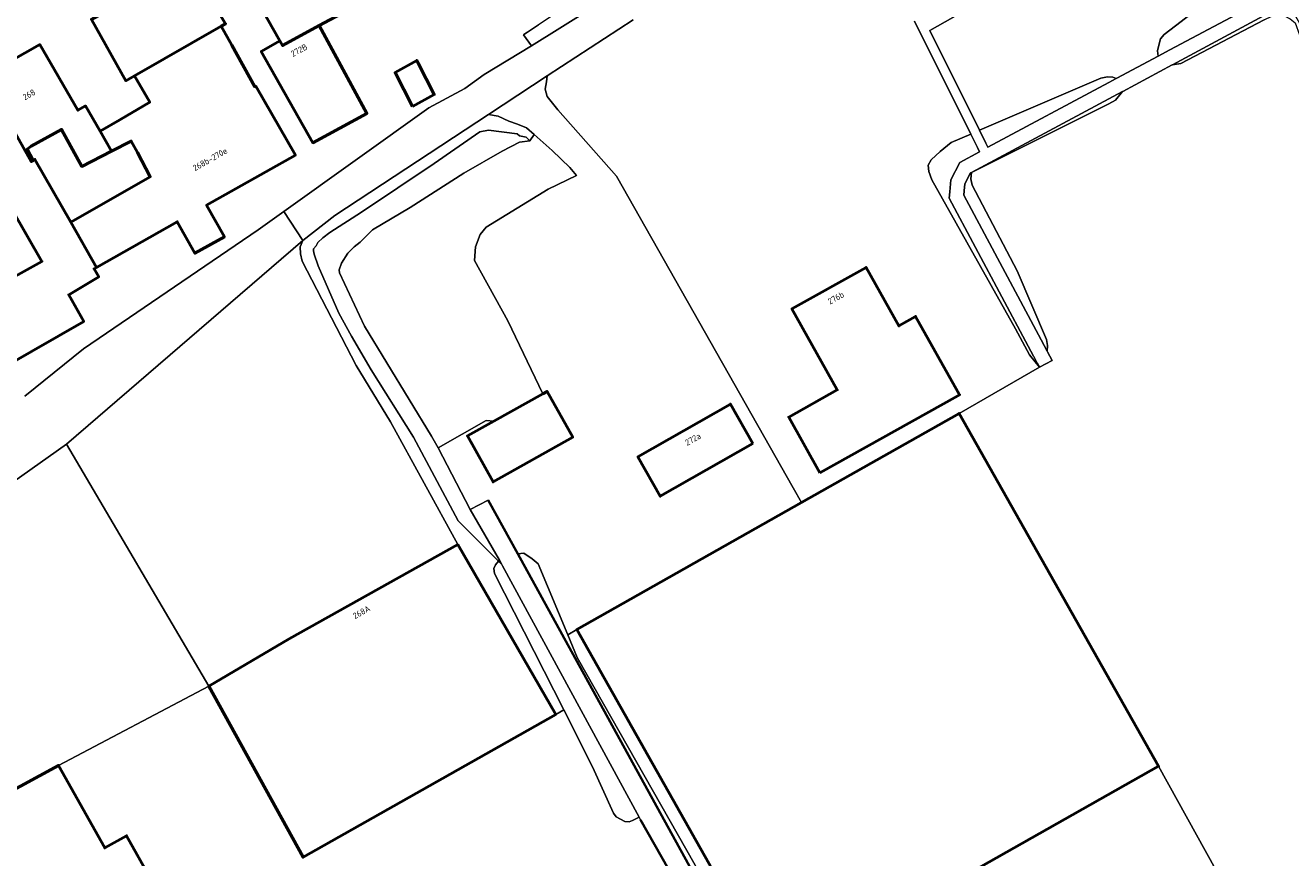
# Model space of a CAD drawing. Header units: metres. Extents: x 113441 to 115918, y 474822 to 477887.
# Tile 136 of 145: x 114172 to 114304, y 477083 to 477170. Entities that reach past the tile are written whole.
import ezdxf
from ezdxf.enums import TextEntityAlignment as Align

# ---------------------------------------------------------------- set-up
doc = ezdxf.new("R2010")
doc.units = ezdxf.units.M
for name, color, linetype, lineweight in [('B-WE-GK-BESCHOEIING-G', 252, 'GK-BESCHOEIING', 35), ('B-WE-GR-GROENVOORZIENING-GV', 252, 'Continuous', 18), ('B-WE-GR-STRUIK-GV', 252, 'Continuous', 13), ('B-WE-OG-BEBOUWING-GV', 7, 'Continuous', 50), ('B-WE-OG-BEBOUWING-T18', 7, 'Continuous', 50), ('B-WE-OG-TERREIN_ERF-GV', 252, 'Continuous', 18), ('B-WE-OG-WATER-GV', 252, 'Continuous', 18), ('B-WE-OG-WATER_SLOOT-GV', 252, 'Continuous', 18), ('B-WE-VH-VERHARDING_GESLOTEN-GV', 252, 'Continuous', 18)]:
    doc.layers.add(name, color=color, linetype=linetype, lineweight=lineweight)
doc.styles.add('NLCS-ISO-ANNOTATIEF-T18', font='NLCS-ISO.ttf', dxfattribs={"height": 1.8})
doc.linetypes.add('GK-BESCHOEIING', pattern='A,30,-5,[1,NLCS.SHX,S=1,R=0,X=0,Y=0],-5', length=40)

msp = doc.modelspace()

# ---------------------------------------------------------------- linework, layer by layer
at = {"layer": 'B-WE-GK-BESCHOEIING-G', "ltscale": 0.5, "flags": 128}
for points in [[(114223.348, 477114.35), (114220.26, 477119.964)], [(114254.405, 477057.883), (114223.348, 477114.35)], [(114236.181, 477086.599), (114252.708, 477057.466)]]:
    msp.add_lwpolyline(points, dxfattribs=at)
at = {"layer": 'B-WE-GR-GROENVOORZIENING-GV'}
msp.add_lwpolyline([(114240.98, 477177.722), (114240.88, 477178.74), (114240.293, 477179.693), (114239.68, 477179.17), (114237.84, 477177.73), (114230.18, 477172.68), (114225.512, 477169.553), (114224.37, 477168.788), (114224.303, 477168.743), (114223.97, 477168.52), (114224.79, 477167.37), (114230.99, 477171.24), (114238.03, 477175.74)], close=True, dxfattribs=at)
at = {"layer": 'B-WE-GR-STRUIK-GV'}
msp.add_lwpolyline([(114298.745, 477187.29), (114266.38, 477168.967), (114271.561, 477158.554), (114284.24, 477163.996), (114284.911, 477164.112), (114285.478, 477164.097), (114285.818, 477163.938), (114285.887, 477163.975), (114290.21, 477166.29), (114290.126, 477166.851), (114290.275, 477167.448), (114290.458, 477168.078), (114290.837, 477168.536), (114294.246, 477171.154)], dxfattribs=at)
msp.add_lwpolyline([(114207.03, 477149.99), (114214.62, 477155.1), (114219.39, 477158.39), (114220.3, 477158.55), (114223.3, 477158.17), (114223.52, 477157.97), (114224.23, 477157.84), (114224.63, 477157.46), (114225.068, 477158.098), (114224.28, 477158.8), (114223.34, 477159.19), (114222.41, 477159.51), (114221.31, 477160.04), (114220.314, 477160.209), (114204.25, 477149.64), (114200.9, 477147.06), (114200.65, 477146.4), (114200.66, 477145.64), (114200.84, 477144.88), (114206.48, 477133.99), (114210.06, 477128.13), (114217.1, 477115.33), (114227.327, 477097.588), (114228.152, 477098.068), (114220.938, 477112.31), (114220.85, 477112.813), (114221.028, 477113.21), (114221.355, 477113.569), (114217.14, 477117.8), (114212.47, 477126.52), (114208.06, 477133.54), (114206, 477137.07), (114204.66, 477139.46), (114202.52, 477144.4), (114202.1, 477145.61), (114202.02, 477145.98), (114202.04, 477146.19), (114202.31, 477146.48), (114202.5, 477146.83), (114203, 477147.31), (114203.75, 477147.87)], close=True, dxfattribs=at)
at = {"layer": 'B-WE-OG-BEBOUWING-GV'}
for points in [[(114207.537, 477175.68), (114203.362, 477183.448), (114198.782, 477180.928), (114201.229, 477176.642), (114199.262, 477175.53), (114198.671, 477176.574), (114194.841, 477174.408), (114198.533, 477167.88), (114198.807, 477167.395), (114202.63, 477169.474), (114207.589, 477172.171), (114207.6, 477174.25), (114206.942, 477175.36)], [(114186.025, 477174.215), (114186.621, 477173.22), (114184.245, 477171.797), (114183.649, 477172.792), (114178.845, 477170.114), (114182.44, 477163.72), (114183.334, 477164.231), (114192.399, 477169.412), (114192.85, 477169.67), (114189.045, 477176.024)], [(114192.399, 477169.412), (114183.334, 477164.231), (114184.934, 477161.477), (114181.799, 477159.656), (114179.746, 477158.463), (114180.959, 477156.375), (114182.998, 477157.418), (114183.64, 477156.22), (114184.99, 477153.7), (114176.691, 477148.961), (114179.388, 477144.239), (114187.806, 477148.995), (114189.645, 477145.715), (114192.731, 477147.445), (114190.875, 477150.729), (114200.15, 477155.97), (114196.01, 477163.15), (114195.92, 477163.1), (114193.506, 477167.428)], [(114202.63, 477169.474), (114198.807, 477167.395), (114198.533, 477167.88), (114196.575, 477166.772), (114201.965, 477157.241), (114207.61, 477160.318)], [(114167.558, 477164.18), (114172.565, 477155.291), (114172.778, 477155.412), (114172.133, 477156.562), (114172.544, 477156.904), (114175.727, 477158.641), (114177.834, 477154.775), (114180.959, 477156.375), (114179.746, 477158.463), (114178.214, 477161.1), (114177.436, 477160.648), (114173.453, 477167.5)], [(114212.381, 477161.025), (114214.642, 477162.28), (114212.956, 477165.542), (114212.805, 477165.834), (114210.544, 477164.578)], [(114254.889, 477122.8), (114269.286, 477130.842), (114269.475, 477130.948), (114269.296, 477131.267), (114264.886, 477139.118), (114263.143, 477138.139), (114259.715, 477144.242), (114251.971, 477139.916), (114256.702, 477131.448), (114251.638, 477128.619)], [(114225.96, 477131.05), (114220.859, 477128.197), (114218.094, 477126.651), (114220.779, 477121.85), (114229.101, 477126.505), (114226.416, 477131.305)], [(114247.901, 477125.858), (114245.563, 477129.972), (114235.893, 477124.474), (114238.231, 477120.364)], [(114250.336, 477069.614), (114290.252, 477092.177), (114269.434, 477129.008), (114252.969, 477119.698), (114229.521, 477106.439)], [(114217.1, 477115.33), (114199.5, 477105.47), (114191.103, 477100.535), (114200.938, 477082.679), (114227.327, 477097.588)], [(114185.329, 477074.6), (114187.596, 477075.873), (114182.511, 477084.925), (114180.244, 477083.652), (114175.409, 477092.26), (114159.5, 477083.63), (114171.524, 477062.209), (114194.07, 477022.04), (114209.82, 477031)]]:
    msp.add_lwpolyline(points, close=True, dxfattribs=at)
for points in [[(114169.99, 477133.96), (114178.04, 477138.6), (114176.473, 477141.393), (114179.603, 477143.257), (114179.127, 477144.09), (114179.388, 477144.239), (114176.691, 477148.961), (114172.95, 477155.51), (114172.778, 477155.412), (114172.565, 477155.291), (114167.558, 477164.18)], [(114170.55, 477150.3), (114173.68, 477144.86), (114166.17, 477140.73)]]:
    msp.add_lwpolyline(points, dxfattribs=at)
at = {"layer": 'B-WE-OG-TERREIN_ERF-GV'}
for points in [[(114207.589, 477172.171), (114202.63, 477169.474), (114207.61, 477160.318), (114201.965, 477157.241), (114196.575, 477166.772), (114198.533, 477167.88), (114194.841, 477174.408)], [(114167.558, 477164.18), (114173.453, 477167.5), (114177.436, 477160.648), (114178.214, 477161.1), (114179.746, 477158.463), (114181.799, 477159.656), (114184.934, 477161.477), (114183.334, 477164.231), (114182.44, 477163.72), (114178.845, 477170.114)], [(114192.85, 477169.67), (114192.399, 477169.412), (114193.506, 477167.428), (114195.92, 477163.1), (114196.01, 477163.15), (114200.15, 477155.97), (114190.875, 477150.729), (114192.731, 477147.445), (114189.645, 477145.715), (114187.806, 477148.995), (114179.388, 477144.239), (114179.127, 477144.09), (114179.603, 477143.257), (114176.473, 477141.393), (114178.04, 477138.6), (114169.99, 477133.96)], [(114171.911, 477130.796), (114178.01, 477135.75), (114196.27, 477148.17), (114198.945, 477150.079), (114214.08, 477160.88), (114217.83, 477162.92), (114219.85, 477164.37), (114224.79, 477167.37), (114223.97, 477168.52), (114224.303, 477168.743), (114224.37, 477168.788), (114225.512, 477169.553)], [(114235.4, 477170.09), (114226.439, 477164.221), (114226.36, 477163.59), (114226.21, 477162.85), (114226.44, 477162.06), (114227.54, 477160.7), (114233.662, 477153.766), (114252.095, 477121.239), (114252.969, 477119.698), (114269.434, 477129.008), (114277.821, 477133.824), (114276.767, 477135.109), (114275.314, 477137.834), (114266.595, 477153.393), (114266.282, 477154.236), (114266.199, 477154.906), (114266.515, 477155.466), (114267.439, 477156.344), (114268.599, 477157.283), (114270.64, 477158.159), (114264.773, 477169.953)], [(114301.267, 477170.071), (114292.564, 477165.518), (114291.713, 477165.394), (114291.687, 477165.38), (114286.512, 477162.609), (114286.504, 477162.604), (114285.75, 477161.685), (114285.072, 477161.302), (114270.725, 477154.139), (114270.639, 477153.489), (114270.789, 477152.817), (114275.503, 477143.876), (114278.559, 477136.715), (114278.676, 477136.077), (114278.634, 477135.486), (114278.673, 477135.413), (114279.144, 477134.531), (114277.821, 477133.824), (114269.434, 477129.008), (114290.252, 477092.177), (114322.001, 477034.84)], [(114166.17, 477140.73), (114173.68, 477144.86), (114170.55, 477150.3)]]:
    msp.add_lwpolyline(points, dxfattribs=at)
for points in [[(114212.381, 477161.025), (114210.544, 477164.578), (114212.805, 477165.834), (114212.956, 477165.542), (114214.642, 477162.28)], [(114233.662, 477153.766), (114227.54, 477160.7), (114226.44, 477162.06), (114226.21, 477162.85), (114226.36, 477163.59), (114226.439, 477164.221), (114220.314, 477160.209), (114221.31, 477160.04), (114222.41, 477159.51), (114223.34, 477159.19), (114224.28, 477158.8), (114225.068, 477158.098), (114226.94, 477156.43), (114228.8, 477154.68), (114229.501, 477153.831), (114226.54, 477152.39), (114220.06, 477148.44), (114219.42, 477147.67), (114218.96, 477146.39), (114218.84, 477144.97), (114222.32, 477138.68), (114225.96, 477131.05), (114226.416, 477131.305), (114229.101, 477126.505), (114220.779, 477121.85), (114218.094, 477126.651), (114220.859, 477128.197), (114220.04, 477128.26), (114215.03, 477125.41), (114218.384, 477118.957), (114220.26, 477119.964), (114223.348, 477114.35), (114223.998, 477114.403), (114224.852, 477113.813), (114225.473, 477113.295), (114228.578, 477105.888), (114229.521, 477106.439), (114252.969, 477119.698), (114252.095, 477121.239)], [(114184.99, 477153.7), (114183.64, 477156.22), (114182.998, 477157.418), (114180.959, 477156.375), (114177.834, 477154.775), (114175.727, 477158.641), (114172.544, 477156.904), (114172.133, 477156.562), (114172.778, 477155.412), (114172.95, 477155.51), (114176.691, 477148.961)], [(114224.63, 477157.46), (114224.23, 477157.84), (114223.52, 477157.97), (114223.3, 477158.17), (114220.3, 477158.55), (114219.39, 477158.39), (114214.62, 477155.1), (114207.03, 477149.99), (114203.75, 477147.87), (114203, 477147.31), (114202.5, 477146.83), (114202.31, 477146.48), (114202.04, 477146.19), (114202.02, 477145.98), (114202.1, 477145.61), (114202.52, 477144.4), (114204.66, 477139.46), (114206, 477137.07), (114208.06, 477133.54), (114212.47, 477126.52), (114217.14, 477117.8), (114221.355, 477113.569), (114221.702, 477113.221), (114221.435, 477113.682), (114218.384, 477118.957), (114215.03, 477125.41), (114214.34, 477126.64), (114207.36, 477138.11), (114204.74, 477143.68), (114204.72, 477143.98), (114204.94, 477144.67), (114205.6, 477145.71), (114206.27, 477146.39), (114206.89, 477146.88), (114208.19, 477148.17), (114212.13, 477150.5), (114217.74, 477154.07), (114221.72, 477156.38), (114223.52, 477157.32)], [(114222.32, 477138.68), (114218.84, 477144.97), (114218.96, 477146.39), (114219.42, 477147.67), (114220.06, 477148.44), (114226.54, 477152.39), (114229.501, 477153.831), (114228.8, 477154.68), (114226.94, 477156.43), (114225.068, 477158.098), (114224.63, 477157.46), (114223.52, 477157.32), (114221.72, 477156.38), (114217.74, 477154.07), (114212.13, 477150.5), (114208.19, 477148.17), (114206.89, 477146.88), (114206.27, 477146.39), (114205.6, 477145.71), (114204.94, 477144.67), (114204.72, 477143.98), (114204.74, 477143.68), (114207.36, 477138.11), (114214.34, 477126.64), (114215.03, 477125.41), (114220.04, 477128.26), (114220.859, 477128.197), (114225.96, 477131.05)], [(114259.715, 477144.242), (114263.143, 477138.139), (114264.886, 477139.118), (114269.296, 477131.267), (114269.475, 477130.948), (114269.286, 477130.842), (114254.889, 477122.8), (114251.638, 477128.619), (114256.702, 477131.448), (114251.971, 477139.916)], [(114247.901, 477125.858), (114238.231, 477120.364), (114235.893, 477124.474), (114245.563, 477129.972)]]:
    msp.add_lwpolyline(points, close=True, dxfattribs=at)
at = {"layer": 'B-WE-OG-WATER-GV'}
for points in [[(114301.207, 477172.179), (114291.425, 477166.941), (114290.21, 477166.29), (114285.887, 477163.975), (114285.818, 477163.938), (114285.065, 477163.535), (114272.445, 477156.777), (114272.231, 477157.207), (114271.561, 477158.554), (114266.38, 477168.967), (114298.745, 477187.29)], [(114264.773, 477169.953), (114270.64, 477158.159), (114271.339, 477156.754), (114271.563, 477156.304), (114269.499, 477155.199), (114268.558, 477153.392), (114268.452, 477152.117), (114268.397, 477151.464), (114276.652, 477136.012), (114277.208, 477134.972), (114277.223, 477134.942), (114277.587, 477134.262), (114277.821, 477133.824), (114279.144, 477134.531), (114278.673, 477135.413), (114278.634, 477135.486), (114278, 477136.672), (114269.929, 477151.78), (114269.966, 477152.221), (114270.028, 477152.967), (114270.615, 477154.095), (114270.727, 477154.155), (114286.504, 477162.604), (114286.512, 477162.609), (114291.687, 477165.38), (114291.713, 477165.394), (114301.675, 477170.729)]]:
    msp.add_lwpolyline(points, dxfattribs=at)
msp.add_lwpolyline([(114254.582, 477057.561), (114254.567, 477057.587), (114254.405, 477057.883), (114223.348, 477114.35), (114220.26, 477119.964), (114218.384, 477118.957), (114221.435, 477113.682), (114221.702, 477113.221), (114221.772, 477113.093), (114236.038, 477086.863), (114236.181, 477086.599), (114252.708, 477057.466), (114253.181, 477056.632), (114253.472, 477056.12), (114253.983, 477056.466), (114254.354, 477056.718), (114254.858, 477057.059)], close=True, dxfattribs=at)
at = {"layer": 'B-WE-OG-WATER_SLOOT-GV'}
msp.add_lwpolyline([(114304.103, 477175.143), (114302.928, 477174.906), (114300.541, 477174.299), (114294.246, 477171.154), (114290.837, 477168.536), (114290.458, 477168.078), (114290.275, 477167.448), (114290.126, 477166.851), (114290.21, 477166.29), (114291.425, 477166.941), (114301.207, 477172.179), (114303.261, 477172.454), (114304.678, 477172.199)], dxfattribs=at)
for points in [[(114304.412, 477170.723), (114303.226, 477170.936), (114301.675, 477170.729), (114291.713, 477165.394), (114292.564, 477165.518), (114301.267, 477170.071), (114302.078, 477170.451), (114302.651, 477170.637), (114303.184, 477170.59), (114304.008, 477170.168), (114304.499, 477169.754), (114304.968, 477168.506), (114305.511, 477167.556), (114316.762, 477146.521), (114335.942, 477112.987), (114348.888, 477090.371), (114351.473, 477085.661), (114352.028, 477085.145), (114353.136, 477084.697), (114353.077, 477084.8), (114352.73, 477085.413)], [(114285.065, 477163.535), (114285.818, 477163.938), (114285.478, 477164.097), (114284.911, 477164.112), (114284.24, 477163.996), (114271.561, 477158.554), (114272.231, 477157.207), (114272.445, 477156.777)], [(114270.725, 477154.139), (114285.072, 477161.302), (114285.75, 477161.685), (114286.504, 477162.604), (114270.727, 477154.155), (114270.615, 477154.095), (114270.028, 477152.967), (114269.966, 477152.221), (114269.929, 477151.78), (114278, 477136.672), (114278.634, 477135.486), (114278.676, 477136.077), (114278.559, 477136.715), (114275.503, 477143.876), (114270.789, 477152.817), (114270.639, 477153.489)], [(114268.397, 477151.464), (114268.452, 477152.117), (114268.558, 477153.392), (114269.499, 477155.199), (114271.563, 477156.304), (114271.339, 477156.754), (114270.64, 477158.159), (114268.599, 477157.283), (114267.439, 477156.344), (114266.515, 477155.466), (114266.199, 477154.906), (114266.282, 477154.236), (114266.595, 477153.393), (114275.314, 477137.834), (114276.767, 477135.109), (114277.821, 477133.824), (114277.587, 477134.262), (114277.223, 477134.942), (114277.208, 477134.972), (114276.652, 477136.012)], [(114221.772, 477113.093), (114221.702, 477113.221), (114221.355, 477113.569), (114221.028, 477113.21), (114220.85, 477112.813), (114220.938, 477112.31), (114228.152, 477098.068), (114231.174, 477092.102), (114233.354, 477087.269), (114233.612, 477086.895), (114234.534, 477086.403), (114235.002, 477086.391), (114235.339, 477086.516), (114236.038, 477086.863)], [(114254.582, 477057.561), (114254.691, 477058.356), (114254.576, 477059.094), (114248.245, 477070.081), (114241.867, 477081.838), (114229.564, 477103.535), (114228.578, 477105.888), (114225.473, 477113.295), (114224.852, 477113.813), (114223.998, 477114.403), (114223.348, 477114.35), (114254.405, 477057.883), (114254.567, 477057.587)]]:
    msp.add_lwpolyline(points, close=True, dxfattribs=at)
at = {"layer": 'B-WE-VH-VERHARDING_GESLOTEN-GV'}
for points in [[(114230.99, 477171.24), (114224.79, 477167.37), (114219.85, 477164.37), (114217.83, 477162.92), (114214.08, 477160.88), (114198.945, 477150.079), (114200.9, 477147.06), (114204.25, 477149.64), (114220.314, 477160.209), (114226.439, 477164.221), (114235.4, 477170.09)], [(114176.251, 477125.776), (114200.9, 477147.06), (114198.945, 477150.079), (114196.27, 477148.17), (114178.01, 477135.75), (114171.911, 477130.796)], [(114078.452, 477063.688), (114078.734, 477064.199), (114079.16, 477064.97), (114079.43, 477065.56), (114080.34, 477066.23), (114081.51, 477067), (114098, 477075.3), (114121.5, 477087.52), (114148.416, 477103.191), (114151.763, 477108.403), (114166.037, 477118.602), (114176.251, 477125.776)], [(114322.001, 477034.84), (114290.252, 477092.177), (114250.336, 477069.614), (114229.521, 477106.439), (114228.578, 477105.888), (114229.564, 477103.535), (114241.867, 477081.838)], [(114252.708, 477057.466), (114236.181, 477086.599), (114236.038, 477086.863), (114235.339, 477086.516), (114235.002, 477086.391), (114234.534, 477086.403), (114233.612, 477086.895), (114233.354, 477087.269), (114231.174, 477092.102), (114228.152, 477098.068), (114227.327, 477097.588), (114200.938, 477082.679), (114191.103, 477100.535), (114175.409, 477092.26), (114180.244, 477083.652), (114182.511, 477084.925), (114187.596, 477075.873)]]:
    msp.add_lwpolyline(points, dxfattribs=at)
for points in [[(114200.9, 477147.06), (114176.251, 477125.776), (114191.103, 477100.535), (114199.5, 477105.47), (114217.1, 477115.33), (114210.06, 477128.13), (114206.48, 477133.99), (114200.84, 477144.88), (114200.66, 477145.64), (114200.65, 477146.4)], [(114191.103, 477100.535), (114176.251, 477125.776), (114166.037, 477118.602), (114151.763, 477108.403), (114148.416, 477103.191), (114153.138, 477094.858), (114159.5, 477083.63), (114175.409, 477092.26)]]:
    msp.add_lwpolyline(points, close=True, dxfattribs=at)

# ---------------------------------------------------------------- texts
at = {"layer": 'B-WE-OG-BEBOUWING-T18', "style": 'NLCS-ISO-ANNOTATIEF-T18'}
for s, rotation, p in [('272B', 28.5, (114200.525, 477166.906)), ('268', 29.4, (114172.331, 477162.277)), ('268b-270e', 29.5, (114191.228, 477155.523)), ('276b', 29.2, (114256.575, 477141.056)), ('272a', 29.6, (114241.64, 477126.304)), ('268A', 29.3, (114207.041, 477108.261))]:
    msp.add_text(s, height=0.64, rotation=rotation, dxfattribs=at).set_placement(p, align=Align.MIDDLE)

doc.saveas('drawing.dxf')
